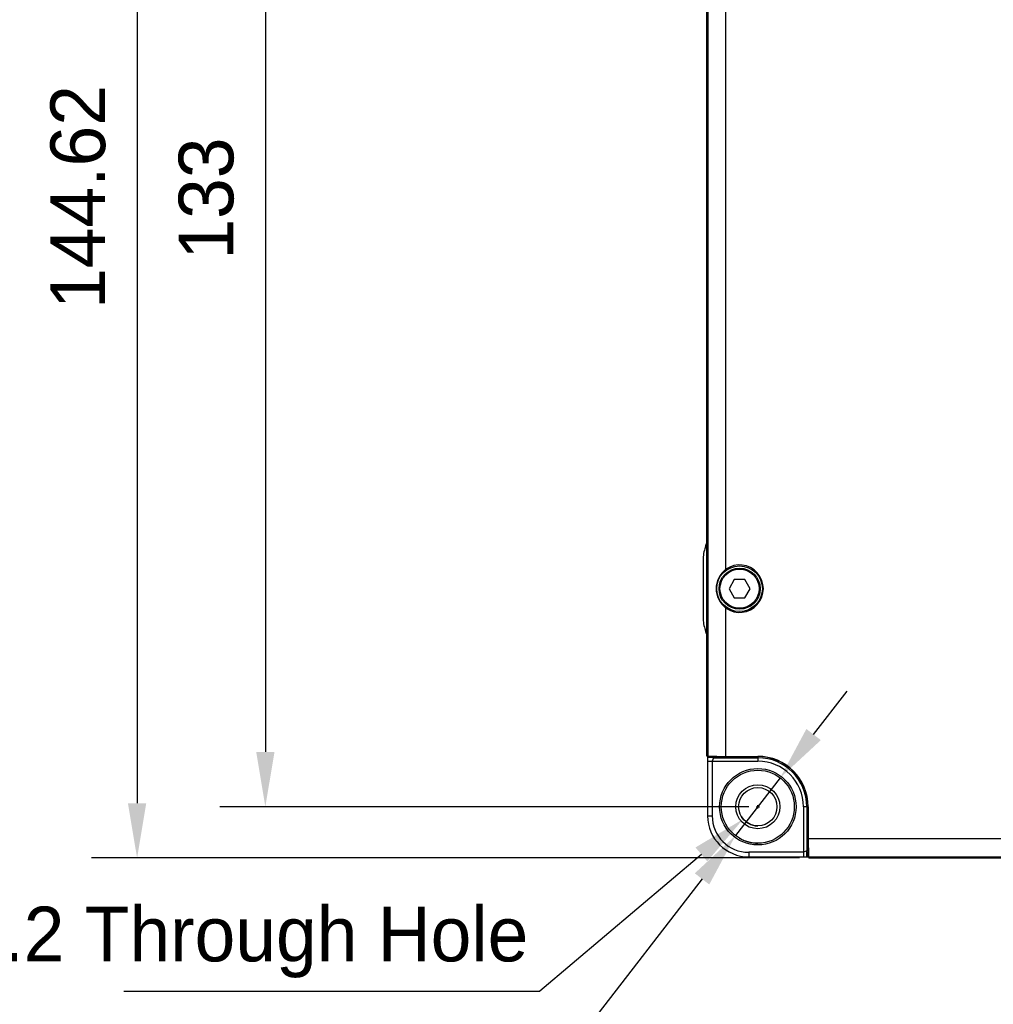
# Model space of a CAD drawing. Header units: millimetres. Extents: x -12 to 258, y -2 to 167.
# Tile 5 of 16: x 50 to 103, y 61 to 115. Entities that reach past the tile are written whole.
import ezdxf

# ---------------------------------------------------------------- set-up
doc = ezdxf.new("R2010")
doc.units = ezdxf.units.MM
doc.header["$LTSCALE"] = 23.1
doc.header["$PDMODE"] = 3
doc.header["$PDSIZE"] = 8
doc.layers.get('0').update_dxf_attribs({"linetype": 'CONTINUOUS'})
doc.layers.get('Defpoints').update_dxf_attribs({"linetype": 'CONTINUOUS'})
for name, color, linetype in [('00_COMPONENTS', 7, 'CONTINUOUS'), ('20_ALL_FEATURES', 7, 'CONTINUOUS'), ('51__DRAFT_DIMS', 7, 'CONTINUOUS')]:
    doc.layers.add(name, color=color, linetype=linetype)
doc.styles.get("Standard").update_dxf_attribs({"font": '兰亭黑 GBK.TTF'})
doc.dimstyles.new('DIMSTYLE_4', dxfattribs={"dimtxt": 3, "dimasz": 3, "dimexe": 2.5, "dimexo": 0.5, "dimgap": 0.75, "dimtad": 1, "dimlfac": 2, "dimdsep": 46, "dimtxsty": 'STANDARD', "dimblk": '_FILLED', "dimblk1": '_FILLED', "dimblk2": '_FILLED', "dimcen": 0.09, "dimclrt": 3, "dimazin": 2, "dimtp": 0.5, "dimtm": 0.5, "dimtfac": 1, "dimtofl": 0, "dimtmove": 0, "dimatfit": 3, "dimldrblk": '_FILLED', "dimfxl": 1, "dimtolj": 1, "dimarcsym": 0})

# ---------------------------------------------------------------- blocks, each defined once
blk = doc.blocks.new('_FILLED')
at = {"color": 0, "linetype": 'ByBlock'}
blk.add_solid([(0, 0), (-1, 0.167), (-1, -0.167)], dxfattribs=at)
blk = doc.blocks.new('*D4')
at = {"layer": '51__DRAFT_DIMS', "color": 0, "lineweight": -2}
for p, q in [((89.473, 137.954), (60.487, 137.954)), ((62.987, 134.954), (62.987, 74.454)), ((89.473, 71.454), (60.487, 71.454))]:
    blk.add_line(p, q, dxfattribs=at)
at = {"layer": 'Defpoints', "color": 0}
for p in [(89.973, 137.954), (62.987, 71.454), (89.973, 71.454)]:
    blk.add_point(p, dxfattribs=at)
at = {"layer": '51__DRAFT_DIMS', "color": 0, "linetype": 'ByBlock', "lineweight": -2, "xscale": 3, "yscale": 3, "zscale": 3}
for p, rotation in [((62.987, 137.954), 89.99999999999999), ((62.987, 71.454), 270)]:
    blk.add_blockref('_FILLED', p, dxfattribs=dict(at, rotation=rotation))
at = {"layer": '51__DRAFT_DIMS', "insert": (58.237, 104.786), "char_height": 3, "attachment_point": 2, "rotation": 90, "line_spacing_factor": 0.9}
blk.add_mtext('\\A1;133', dxfattribs=at)
blk = doc.blocks.new('*D5')
at = {"layer": '51__DRAFT_DIMS', "color": 0, "lineweight": -2}
for p, q in [((101.521, 140.954), (53.459, 140.954)), ((55.959, 137.954), (55.959, 71.643)), ((92.263, 68.643), (53.459, 68.643))]:
    blk.add_line(p, q, dxfattribs=at)
at = {"layer": 'Defpoints', "color": 0}
for p in [(102.021, 140.954), (55.959, 68.643), (92.763, 68.643)]:
    blk.add_point(p, dxfattribs=at)
at = {"layer": '51__DRAFT_DIMS', "color": 0, "linetype": 'ByBlock', "lineweight": -2, "xscale": 3, "yscale": 3, "zscale": 3}
for p, rotation in [((55.959, 140.954), 89.99999999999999), ((55.959, 68.643), 270)]:
    blk.add_blockref('_FILLED', p, dxfattribs=dict(at, rotation=rotation))
at = {"layer": '51__DRAFT_DIMS', "insert": (51.209, 104.871), "char_height": 3, "attachment_point": 2, "rotation": 90, "line_spacing_factor": 0.9}
blk.add_mtext('\\A1;144.62', dxfattribs=at)

msp = doc.modelspace()

# ---------------------------------------------------------------- linework, layer by layer
at = {"layer": '00_COMPONENTS'}
for p, q in [((88.6838, 83.9037), (88.3952, 83.4037)), ((89.2612, 83.9037), (88.6838, 83.9037)), ((89.5499, 83.4037), (89.2612, 83.9037)), ((88.3952, 83.4037), (88.6838, 82.9037)), ((89.2612, 82.9037), (89.5499, 83.4037)), ((88.6838, 82.9037), (89.2612, 82.9037))]:
    msp.add_line(p, q, dxfattribs=at)
for radius in [1.125, 1.075]:
    msp.add_circle((88.9725, 83.4037), radius, dxfattribs=at)
at = {"layer": '20_ALL_FEATURES'}
for p, q in [((87.1615, 135.1636), (87.1615, 74.2437)), ((87.2347, 135.1683), (87.2347, 74.2391)), ((88.2225, 84.4684), (88.2225, 129.6389)), ((86.9725, 84.98), (86.9725, 81.8274)), ((88.2225, 74.2132), (88.2225, 82.3389)), ((87.2225, 74.2394), (87.2225, 70.9537)), ((87.5173, 74.2076), (87.2225, 74.2076)), ((87.5482, 74.1364), (87.2225, 74.1453)), ((87.2225, 73.9537), (89.9725, 73.9537)), ((87.2347, 74.2391), (88.2225, 74.2132)), ((87.5482, 74.1364), (87.4725, 73.9537)), ((87.4725, 73.9537), (87.4725, 70.9537)), ((87.5173, 74.2317), (87.5173, 74.2076)), ((87.5173, 74.2076), (87.5225, 74.2037)), ((87.5225, 74.2037), (87.5225, 74.2315)), ((87.5225, 74.2037), (89.9725, 74.2037)), ((87.5482, 74.1364), (89.9725, 74.1364)), ((88.2225, 74.2132), (89.9725, 74.2132)), ((89.9725, 74.2037), (89.9725, 73.9537)), ((92.7225, 71.4537), (92.4725, 71.4537)), ((92.4725, 71.4537), (92.4725, 68.7037)), ((92.6553, 71.4537), (92.6553, 69.0294)), ((92.7225, 71.4537), (92.7225, 69.0037)), ((92.7321, 71.4537), (92.7321, 69.7037)), ((87.2225, 70.9537), (87.4725, 70.9537)), ((92.7321, 69.7037), (132.3881, 69.7037)), ((92.7321, 69.7037), (92.7579, 68.7158)), ((92.4725, 68.9537), (89.4725, 68.9537)), ((89.4725, 68.9537), (89.4725, 68.7037)), ((89.4725, 68.7037), (92.7583, 68.7037)), ((92.6553, 69.0294), (92.4725, 68.9537)), ((92.6642, 68.7037), (92.6553, 69.0294)), ((92.7265, 68.9984), (92.7225, 69.0037)), ((92.7504, 69.0037), (92.7225, 69.0037)), ((92.7265, 68.9984), (92.7505, 68.9984)), ((92.7265, 68.7037), (92.7265, 68.9984)), ((92.7579, 68.7158), (132.7225, 68.7158)), ((132.7223, 68.6426), (92.7626, 68.6426))]:
    msp.add_line(p, q, dxfattribs=at)
for centre, radius in [((88.9725, 83.4037), 1.25), ((89.9725, 71.4537), 2.096), ((89.9725, 71.4537), 2), ((89.9725, 71.4537), 1.2071), ((89.9725, 71.4537), 1.05)]:
    msp.add_circle(centre, radius, dxfattribs=at)
for centre, radius, start, end in [((85.2225, 86.3719), 2, 339.63587, 345.8159), ((88.9725, 84.98), 2, 159.63587, 180), ((88.9725, 83.4037), 1.3024, 234.83954, 125.16046), ((88.9725, 81.8274), 2, 180, 200.36413), ((85.2225, 80.4354), 2, 14.1841, 20.36413), ((89.9725, 71.4537), 2.7595, 0, 90), ((89.9725, 71.4537), 2.75, 0, 90), ((89.9725, 71.4537), 2.6828, 360, 90), ((89.9725, 71.4537), 2.5, 0, 90), ((89.4725, 70.9537), 2.25, 180, 270), ((89.4725, 70.9537), 2, 180, 270)]:
    msp.add_arc(centre, radius, start, end, dxfattribs=at)
for centre, major_axis, ratio, start_param, end_param in [((89.019, 83.4037), (1.3302, 0), 0.9993901, 2.2127338, 4.0704515), ((87.4115, 74.2437), (0.25, 0), 0.0261859, -3.1415927, -2.3561945), ((92.7626, 68.8926), (0, 0.25), 0.0261859, -3.9269908, -3.1415927)]:
    msp.add_ellipse(centre, major_axis=major_axis, ratio=ratio, start_param=start_param, end_param=end_param, dxfattribs=at)
at = {"layer": '51__DRAFT_DIMS', "color": 8}
for p, q in [((93.0301, 75.4098), (94.8647, 77.7835)), ((91.1956, 73.0361), (88.7495, 69.8712)), ((89.8825, 71.4537), (90.0625, 71.4537)), ((89.9725, 71.3637), (89.9725, 71.5437)), ((86.8798, 68.8388), (78.0235, 61.351)), ((86.9149, 67.4975), (73.88, 50.6322)), ((55.2276, 61.351), (78.0235, 61.351))]:
    msp.add_line(p, q, dxfattribs=at)
at = {"layer": '51__DRAFT_DIMS'}
for radius, start in [(1.05, 210.23926), (2, 239.249)]:
    msp.add_arc((89.9725, 71.4537), radius, start, 270, dxfattribs=at)

# ---------------------------------------------------------------- block references
at = {"layer": '51__DRAFT_DIMS', "color": 8, "xscale": 3, "yscale": 3, "zscale": 3}
for p, rotation in [((91.1956, 73.0361), 232.3003703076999), ((89.1707, 70.7757), 40.21380058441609), ((88.7495, 69.8712), 52.30037030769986)]:
    msp.add_blockref('_FILLED', p, dxfattribs=dict(at, rotation=rotation))

# ---------------------------------------------------------------- texts
at = {"layer": '51__DRAFT_DIMS', "insert": (77.3985, 65.976), "char_height": 3, "attachment_point": 3, "line_spacing_factor": 0.9}
msp.add_mtext('\\A1;3-%%c4.2 Through Hole', dxfattribs=at)

# ---------------------------------------------------------------- dimensions: what is measured, and where the dimension line sits
at = {"layer": '51__DRAFT_DIMS', "color": 8}
for base, p1, p2, picture, middle in [((55.9586, 68.6427), (102.0212, 140.9537), (92.7627, 68.6427), '*D5', (55.9586, 104.8714)), ((62.9873, 71.4537), (89.9725, 137.9537), (89.9725, 71.4537), '*D4', (62.9873, 104.7857))]:
    dim = msp.add_linear_dim(base=base, p1=p1, p2=p2, angle=270, dimstyle='DIMSTYLE_4', override={"dimclrt": 256}, dxfattribs=at)
    dim.commit()
    dim.dimension.update_dxf_attribs({"geometry": picture, "text_midpoint": middle, "dimtype": 160})

doc.saveas('drawing.dxf')
